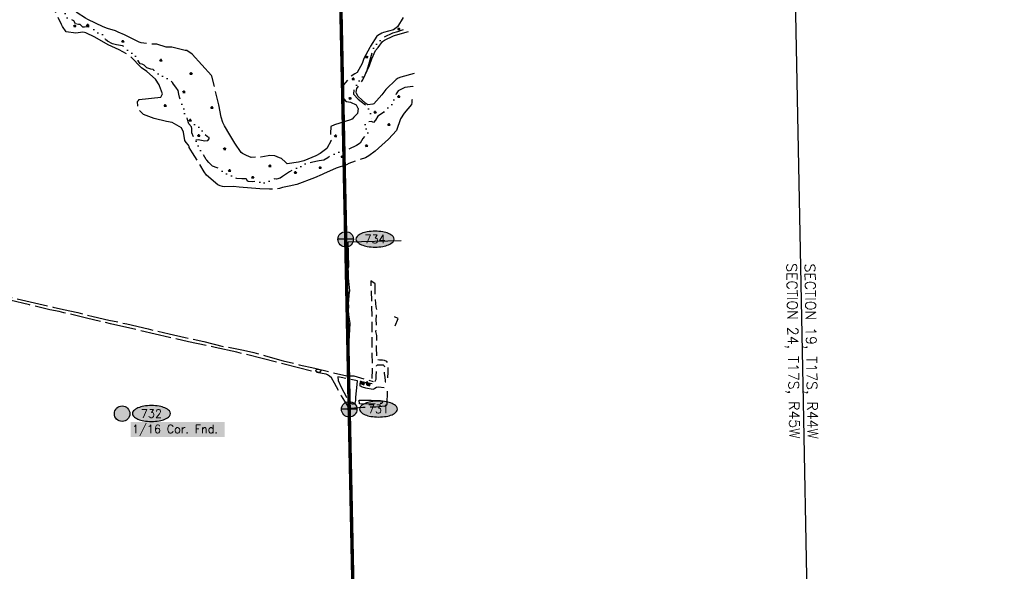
# Model space of a CAD drawing. Header units: feet. Extents: x 30669 to 99318, y 4696 to 26220.
# Tile 107 of 128: x 86062 to 91786, y 16569 to 19779. Entities that reach past the tile are written whole.
import ezdxf
from ezdxf.enums import TextEntityAlignment as Align

# ---------------------------------------------------------------- set-up
doc = ezdxf.new("R2010")
doc.units = ezdxf.units.FT
doc.header["$LTSCALE"] = 600
doc.header["$MEASUREMENT"] = 0
for name, pattern in [('2_DASH2', [1.2500000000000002, 1, -0.05, 0.05, -0.05, 0.05, -0.05]), ('AERO102', [0.39999999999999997, 0.2, -0.05, 0, -0.05, 0, -0.05, 0, -0.05]), ('AERO3', [0.15000000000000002, 0.1, -0.05]), ('AERO5', [0.35, 0.3, -0.05]), ('AERO7', [0.8500000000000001, 0.8, -0.05]), ('DASHED', [0.75, 0.5, -0.25])]:
    doc.linetypes.add(name, pattern=pattern)
doc.layers.get('0').update_dxf_attribs({"linetype": 'CONTINUOUS'})
for name, color, linetype in [('ALAImisc', 253, 'CONTINUOUS'), ('ELIF', 253, 'CONTINUOUS'), ('ELIST', 2, 'CONTINUOUS'), ('ELRGOV', 1, 'CONTINUOUS'), ('ELRP-AirportBoundary', 4, '2_DASH2'), ('ELTBERM', 253, 'CONTINUOUS'), ('ELTL', 251, 'CONTINUOUS'), ('ELTWR', 2, 'CONTINUOUS'), ('ELYSU', 251, 'CONTINUOUS'), ('EMASK', 155, 'CONTINUOUS'), ('ESPHV', 253, 'CONTINUOUS'), ('ESRGOV', 2, 'CONTINUOUS'), ('ESRP', 2, 'CONTINUOUS'), ('ESTL', 251, 'CONTINUOUS'), ('ETR', 1, 'CONTINUOUS'), ('ETRGOV', 2, 'CONTINUOUS')]:
    doc.layers.add(name, color=color, linetype=linetype)
doc.styles.add('L100', font='simplex', dxfattribs={"height": 60})
doc.styles.add('L80', font='simplex', dxfattribs={"height": 48})

# ---------------------------------------------------------------- blocks, each defined once
blk = doc.blocks.new('SWAMP')
for points in [[(-0.8859601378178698, 0), (0.8047765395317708, 0)], [(-0.4605404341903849, 0), (-0.8830481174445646, 0.8450224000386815)], [(-0.2202399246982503, 0), (-0.3895930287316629, 1.045159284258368)], [(0, 0), (0, 1.508968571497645)], [(0.1760448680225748, 0), (0.3937845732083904, 1.045159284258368)], [(0.377239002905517, 0), (0.9305228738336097, 0.8450224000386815)]]:
    blk.add_lwpolyline(points)
blk = doc.blocks.new('HV-CONTROL')
blk.add_lwpolyline([(-0.75, -0.4600000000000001), (0.75, -0.4600000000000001), (0, 1.04)], close=True)
blk.add_circle((0, 0), 0.4315)
blk.add_point((0, 0))
blk = doc.blocks.new('Ovalid')
at = {"layer": 'EMASK'}
h = blk.add_hatch(color=256, dxfattribs=at)
edge = h.paths.add_edge_path()
edge.add_arc((0.1493179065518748, 0), 0.0354820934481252, 0, 44.83083950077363)
edge.add_arc((0.0787616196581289, -0.0701408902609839), 0.1349704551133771, 44.83083950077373, 67.38013505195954)
edge.add_arc((0.0313269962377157, -0.1839839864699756), 0.2583004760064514, 67.38013505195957, 80.20784530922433)
edge.add_arc((-1e-16, -0.3654961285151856), 0.4424961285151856, 80.2078453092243, 89.99999999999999)
edge.add_arc((-1e-16, -0.365496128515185), 0.4424961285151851, 89.99999999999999, 99.79215469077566)
edge.add_arc((-0.0313269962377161, -0.1839839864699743), 0.25830047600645, 99.79215469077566, 112.6198649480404)
edge.add_arc((-0.0787616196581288, -0.0701408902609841), 0.1349704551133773, 112.6198649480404, 135.1691604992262)
edge.add_arc((-0.1493179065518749, 0), 0.0354820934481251, 135.1691604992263, 180.0000000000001)
edge.add_arc((-0.1493179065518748, 0), 0.0354820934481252, 180, 224.8308395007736)
edge.add_arc((-0.0787616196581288, 0.0701408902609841), 0.1349704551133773, 224.8308395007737, 247.3801350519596)
edge.add_arc((-0.0313269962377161, 0.1839839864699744), 0.2583004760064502, 247.3801350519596, 260.2078453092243)
edge.add_arc((1e-16, 0.3654961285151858), 0.4424961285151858, 260.2078453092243, 270)
edge.add_arc((1e-16, 0.3654961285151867), 0.4424961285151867, 270, 279.7921546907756)
edge.add_arc((0.0313269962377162, 0.1839839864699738), 0.2583004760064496, 279.7921546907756, 292.6198649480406)
edge.add_arc((0.0787616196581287, 0.0701408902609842), 0.1349704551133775, 292.6198649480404, 315.1691604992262)
edge.add_arc((0.1493179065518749, -1e-16), 0.0354820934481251, 315.1691604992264, 360.0000000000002)
blk.add_lwpolyline([(0.1848, 0, 0.1981451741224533), (0.1744815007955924, 0.0250154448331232, 0.0987085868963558), (0.130673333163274, 0.0544472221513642, 0.0560299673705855), (0.0752573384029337, 0.070553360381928, 0.0427523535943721), (0, 0.077, 0.0427523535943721), (-0.0752573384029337, 0.070553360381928, 0.0560299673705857), (-0.1306733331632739, 0.0544472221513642, 0.0987085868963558), (-0.1744815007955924, 0.0250154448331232, 0.1981451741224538), (-0.1848, 0, 0.1981451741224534), (-0.1744815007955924, -0.0250154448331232, 0.0987085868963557), (-0.130673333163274, -0.0544472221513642, 0.0560299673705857), (-0.0752573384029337, -0.070553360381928, 0.0427523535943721), (0, -0.077, 0.042752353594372), (0.0752573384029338, -0.070553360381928, 0.0560299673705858), (0.1306733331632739, -0.0544472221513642, 0.0987085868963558), (0.1744815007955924, -0.0250154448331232, 0.1981451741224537)], format="xyb", close=True)
at = {"style": 'L80'}
blk.add_attdef('ID', text='', height=0.08, dxfattribs=at).set_placement((0, 0), align=Align.MIDDLE)
blk = doc.blocks.new('FND-PRIMARY')
at = {"layer": 'EMASK', "linetype": 'ByBlock'}
h = blk.add_hatch(color=256, dxfattribs=at)
edge = h.paths.add_edge_path()
edge.add_arc((0, 0), 0.075, 0, 360)
at = {"layer": 'ESRP'}
for p, q in [((0.0749999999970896, 0), (-0.0749999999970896, 0)), ((0, 0.0750000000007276), (0, -0.0750000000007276))]:
    blk.add_line(p, q, dxfattribs=at)
at = {"layer": 'ESRP', "color": 0, "linetype": 'ByBlock'}
blk.add_circle((0, 0), 0.075, dxfattribs=at)
blk = doc.blocks.new('FND-GOVT PRI MON')
at = {"layer": 'EMASK', "linetype": 'ByBlock'}
h = blk.add_hatch(color=256, dxfattribs=at)
edge = h.paths.add_edge_path()
edge.add_ellipse((0, 0), major_axis=(0.0530330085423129, 0.0530330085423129), ratio=0.9999999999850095, start_angle=314.9999999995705, end_angle=674.9999999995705)
at = {"layer": 'ESRGOV', "linetype": 'ByBlock'}
h = blk.add_hatch(color=256, dxfattribs=at)
edge = h.paths.add_edge_path()
edge.add_ellipse((0, 0), major_axis=(-0.0530330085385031, 0.0530330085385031), ratio=1, start_angle=20.025034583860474, end_angle=69.97496541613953, ccw=False)
edge.add_ellipse((0, 0.1050000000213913), major_axis=(0.0707106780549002, 0.0707106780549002), ratio=1, start_angle=182.1665719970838, end_angle=267.8334280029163)
edge.add_ellipse((0, 0), major_axis=(-0.0530330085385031, 0.0530330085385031), ratio=1, start_angle=200.0250345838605, end_angle=249.97496541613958, ccw=False)
edge.add_ellipse((0, -0.1050000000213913), major_axis=(0.0707106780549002, 0.0707106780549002), ratio=1, start_angle=2.166571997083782, end_angle=87.83342800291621)
h = blk.add_hatch(color=256, dxfattribs=at)
edge = h.paths.add_edge_path()
edge.add_ellipse((0, 0), major_axis=(0.05303300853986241, 0.05303300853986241), ratio=0.9999999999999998, start_angle=380.02503467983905, end_angle=429.974965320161, ccw=False)
edge.add_ellipse((0.1049999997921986, 0), major_axis=(-0.07071067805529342, 0.07071067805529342), ratio=0.9999999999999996, start_angle=2.166571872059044, end_angle=87.83342812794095)
edge.add_ellipse((0, 0), major_axis=(0.05303300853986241, 0.05303300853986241), ratio=0.9999999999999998, start_angle=200.025034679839, end_angle=249.974965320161, ccw=False)
edge.add_ellipse((-0.1049999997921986, 0), major_axis=(-0.07071067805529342, 0.07071067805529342), ratio=0.9999999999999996, start_angle=182.166571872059, end_angle=267.8334281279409)
blk.add_circle((0, 0), 0.0749999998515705, dxfattribs=at)

msp = doc.modelspace()

# ---------------------------------------------------------------- hatches: boundary and pattern name
at = {"layer": 'ELIST'}
h = msp.add_hatch(color=256, dxfattribs=at)
h.paths.add_polyline_path([(88079.88672468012, 17652.48855000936), (88096.51519109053, 17648.20710775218), (88099.01472401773, 17660.12346821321), (88082.73181902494, 17663.54228739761)])
h.paths.add_polyline_path([(88065.81080565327, 17665.08433405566), (88046.72032916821, 17673.14887671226), (88041.97551968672, 17661.91897223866), (88062.18796946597, 17653.3815688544)])

# ---------------------------------------------------------------- linework, layer by layer
at = {"layer": 'ALAImisc', "linetype": 'Continuous', "elevation": -54.68164916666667, "flags": 128}
msp.add_lwpolyline([(87813.71678931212, 17737.71841058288), (87810.91185402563, 17732.31622946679), (87805.83264453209, 17727.24879837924), (87800.81501027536, 17724.82093739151), (87793.04559752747, 17726.87585092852), (87789.16944589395, 17729.18654747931), (87783.9662886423, 17733.51155360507), (87782.98742436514, 17738.11215032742), (87785.2939382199, 17741.54521482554), (87788.79533582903, 17743.65698132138), (87792.36401629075, 17745.19912458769), (87803.66514952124, 17743.75366186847), (87811.3295551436, 17741.2109666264), (87813.71678931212, 17737.71841058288)], close=True, dxfattribs=at)
at = {"layer": 'ELIF', "linetype": 'Continuous', "elevation": -54.68164916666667, "flags": 128}
msp.add_lwpolyline([(87975.04330256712, 17870.47909863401), (87980.90542973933, 17976.4127198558), (87983.40869334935, 18009.76720535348), (87974.69090397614, 18061.08456730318), (87973.49793786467, 18086.20991637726), (87975.20238203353, 18109.39203108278), (87973.60135344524, 18130.99793711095), (87974.21368438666, 18142.118179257), (87977.6941829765, 18177.94367102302), (87980.17162061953, 18201.19717342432), (87978.41548097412, 18220.08286537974), (87976.44522697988, 18240.30965127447), (87974.89039092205, 18252.96127188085), (87972.62626625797, 18279.78122591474), (87973.50049607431, 18295.4844489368), (87972.65941448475, 18313.9062297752), (87972.65458460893, 18313.96468323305), (87971.60425887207, 18326.67622552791), (87973.06198845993, 18336.55671617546), (87974.36651535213, 18342.97213041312), (87971.35778933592, 18486.02096685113), (88279.31864073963, 18493.06341089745)], dxfattribs=at)
at = {"layer": 'ELIST', "linetype": 'Continuous', "elevation": -54.68164916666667, "flags": 128}
for points in [[(88065.81080565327, 17665.08433405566), (88046.72032916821, 17673.14887671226), (88041.97551968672, 17661.91897223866), (88062.18796946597, 17653.3815688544), (88065.81080565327, 17665.08433405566)], [(88079.88672468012, 17652.48855000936), (88096.51519109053, 17648.20710775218), (88099.01472401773, 17660.12346821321), (88082.73181902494, 17663.54228739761), (88079.88672468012, 17652.48855000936)]]:
    msp.add_lwpolyline(points, close=True, dxfattribs=at)
at = {"layer": 'ELRGOV', "linetype": 'Continuous'}
for p, q in [((90619.0952083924, 17554.69968327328), (90565.64250227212, 20189.86764796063)), ((90669.32230827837, 14916.49776135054), (90619.0952083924, 17554.69968327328))]:
    msp.add_line(p, q, dxfattribs=at)
at = {"layer": 'ELRP-AirportBoundary', "flags": 128}
msp.add_lwpolyline([(91849.47364807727, 9324.515273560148, 20, 20, 0), (91797.37471854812, 12309.26791453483, 20, 20, 0), (89408.5914, 12257.41713, 20, 20, 0), (88412.24095412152, 12245.80548678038, 20, 20, 0), (88090.62590999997, 12231.58462, 20, 20, 0), (88083.39044, 12561.41736, 20, 20, 0), (88076.15624, 12891.34578, 20, 20, 0), (86754.41553, 12865.12224, 20, 20, 0), (86735.22201884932, 13533.92437262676, 20, 20, 0), (86711.89149, 14843.96522, 20, 20, 0), (86691.50703, 15834.82791, 20, 20, 0), (86684.48015, 16165.10958, 20, 20, 0), (88004.74633, 16190.46948, 20, 20, 0), (87977.22387, 17511.61899, 20, 20, 0), (87957.03438, 18500.62907, 20, 20, 0), (87922.59537, 20143.3893, 20, 20, 0), (85282.77690959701, 20100.80940077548, 20, 20, 0), (85336.80372, 17460.56786, 20, 20, 0), (85362.42431382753, 16139.30002532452, 20, 20, 0), (82722.73868, 16087.20805, 20, 20, 0), (82696.37231352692, 17410.4854671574, 20, 20, 0), (81374.72326000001, 17386.09658, 20, 20, 0), (81348.46332000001, 18703.25113, 20, 20, 0), (80026.37145, 18680.71674, 20, 20, 0), (80000, 20000, 20, 20, 0), (78680.20736, 19973.56384, 20, 20, 0), (78706.74188767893, 18654.1947907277, 20, 20, 0), (78720.26853, 17994.40899, 20, 20, 0), (78733.39912999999, 17334.73914, 20, 20, 0), (78753.09862285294, 16345.32013449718, 20, 20, 0), (78760.12257, 16015.06566, 20, 20, 0), (78764.34413, 15807.06131, 20, 20, 0), (80083.60183, 15833.16918, 20, 20, 0), (80589.9038, 15843.039, 20, 20, 0), (81458.272, 15859.7245, 20, 20, 0), (81623.87609, 15863.67863, 20, 20, 0), (81568.3132, 15618.03477, 20, 20, 0), (81557.77024441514, 15538.70351779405, 20, 20, 0), (81568.1958061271, 15458.32885781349, 20, 20, 0), (81597.09640048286, 15382.60875513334, 20, 20, 0), (81662.38422223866, 15310.6669534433, 20, 20, 0), (81737.87556815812, 15249.51494779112, 20, 20, 0), (81822.93173999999, 15198.64022, 20, 20, 0), (81822.93173999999, 15198.64022, 20, 20, 0), (82247.09524999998, 14992.92879, 20, 20, 0), (82473.10533021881, 14885.53999908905, 20, 20, 0), (82297.13442225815, 14523.69304687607, 20, 20, 0), (82701.93206, 14327.16921, 20, 20, 0), (82505.74318, 13921.84314, 20, 20, 0), (82099.68136, 14118.85568, 20, 20, 0), (81949.26001, 13810.59084, 0, 0, 0)], format="xyseb", dxfattribs=at)
at = {"layer": 'ELTBERM', "linetype": 'AERO3', "elevation": -54.68164916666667, "flags": 128}
msp.add_lwpolyline([(88128.87218931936, 18241.71268486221), (88102.08528408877, 18258.78383449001), (88103.37659039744, 18226.46602282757), (88107.44339751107, 18124.68513204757), (88109.38760446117, 18011.77837166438), (88108.35596443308, 17933.4773290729), (88109.35531946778, 17833.5659329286), (88110.36381152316, 17742.46883441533), (88108.48888911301, 17689.20175389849), (88111.59631320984, 17678.96712250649), (88119.29957768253, 17672.3856831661), (88128.86846212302, 17675.14823810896), (88134.48800368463, 17687.58698332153), (88134.71930149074, 17705.87946008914), (88135.08651394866, 17731.74510428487), (88134.97655962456, 17751.01186215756), (88135.74629558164, 17763.43803750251), (88141.12708057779, 17770.30981847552), (88162.07487202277, 17770.37494689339), (88174.24008380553, 17770.99130028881), (88181.4288676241, 17764.86216834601), (88182.55094442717, 17742.43606422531), (88180.81688129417, 17721.20912662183), (88184.1732638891, 17696.03884359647), (88185.71320074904, 17678.43513639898), (88186.67479876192, 17671.76356368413), (88196.43360972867, 17671.29439157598), (88200.82892245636, 17681.95610500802), (88202.69484477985, 17698.92631503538), (88203.77295746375, 17722.89975569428), (88203.18182834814, 17744.87060328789), (88202.69414175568, 17766.91901331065), (88200.76714065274, 17782.40162095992), (88196.01479714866, 17788.94089540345), (88181.98049438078, 17796.06069332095), (88170.63276511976, 17796.88829324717), (88153.89980485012, 17797.89268782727), (88137.50988322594, 17799.62265517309), (88135.65077509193, 17870.75761825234), (88137.89432424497, 17940.06555581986), (88131.72909798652, 17963.60402414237), (88134.23547936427, 17976.80687144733), (88136.26187703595, 18003.71014426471), (88134.27114692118, 18035.03127366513), (88135.85076689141, 18053.83006431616), (88136.64199623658, 18074.9460896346), (88137.06624065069, 18092.1333133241), (88134.82088236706, 18108.59394569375), (88131.3641489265, 18126.86776843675), (88130.04296242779, 18150.37931222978), (88128.17243645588, 18172.3308993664), (88128.74299737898, 18204.37971541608), (88128.77315062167, 18209.46685742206), (88128.87782554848, 18227.1265241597), (88128.87218931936, 18241.71268486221), (88128.87218931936, 18241.71268486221)], dxfattribs=at)
at = {"layer": 'ELTL', "linetype": 'AERO7', "elevation": -54.68164916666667, "flags": 128}
for points in [[(88342.90862911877, 19313.14018776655), (88341.08794180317, 19308.66440791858), (88340.42124530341, 19296.01060722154), (88338.84727192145, 19285.38615094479), (88297.31628789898, 19233.70101908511), (88275.49039448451, 19201.54148916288), (88253.01755413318, 19132.82609975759), (88205.19322007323, 19082.57593710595), (88128.1045030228, 19012.81396150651), (88091.87144004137, 18986.57551845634), (88071.13877998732, 18975.36418994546), (87975.22531133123, 18941.30892661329), (87961.50080927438, 18934.05543771), (87901.62972830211, 18913.57473577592), (87828.29468120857, 18881.94417788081), (87820.12129570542, 18878.41886831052), (87774.93326345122, 18858.34610139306), (87672.02819440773, 18819.837825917), (87628.1622248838, 18810.35161567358), (87590.16793120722, 18801.78788774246), (87571.81325530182, 18795.99637474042), (87549.58532923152, 18791.72149347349), (87522.60858135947, 18792.67335710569), (87514.50421413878, 18792.13896815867), (87458.32374520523, 18793.65975133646), (87337.03818315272, 18804.45257156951), (87304.38972658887, 18808.71912606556), (87250.12464749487, 18806.87565251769), (87240.18171983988, 18807.52487248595), (87227.58940380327, 18811.32336249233), (87213.61779812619, 18817.12526226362), (87147.19181698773, 18873.95569261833), (87134.87783020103, 18893.22879883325), (87066.6781196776, 19004.28305648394), (87047.74978364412, 19035.69219244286), (87045.84637039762, 19039.92628882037), (87043.4575625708, 19048.04901181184), (87028.45109193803, 19063.66468397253), (87022.43466548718, 19076.09170987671), (87014.67213463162, 19123.81541962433), (87001.62593948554, 19148.47509845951), (86948.36150748, 19179.80811389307), (86915.82815064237, 19185.6882088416), (86843.83039585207, 19203.65164451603), (86781.1069647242, 19227.59084272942), (86749.38485292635, 19258.47266485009), (86746.47108906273, 19301.87077843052), (86751.57501021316, 19308.47773253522), (86756.87074080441, 19313.38545882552), (86882.94836289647, 19326.92653253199), (86891.89057511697, 19346.59257924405), (86874.85021420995, 19394.20449897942), (86871.49623274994, 19399.90896317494), (86851.60462238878, 19433.19536422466), (86799.80679539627, 19477.87103360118), (86768.9785920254, 19498.44401301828), (86699.80283651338, 19569.90037969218), (86639.4911879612, 19603.11255844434), (86576.34814563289, 19631.74567893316), (86498.22233375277, 19676.60859076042), (86445.87617699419, 19702.11578645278), (86438.78807570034, 19704.06959908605), (86429.29484317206, 19705.52530062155), (86388.3334241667, 19700.57040272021), (86330.95645015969, 19707.23211899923), (86309.65196199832, 19739.30866183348), (86304.04821721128, 19750.47407623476), (86263.41888897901, 19836.0428205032), (86241.39585075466, 19870.22799157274), (86216.30359103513, 19910.96672036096), (86211.0900013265, 19921.97782648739)], [(88290.49633488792, 19790.94505329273), (88257.61536819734, 19736.45923362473), (88234.02097510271, 19719.40813787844), (88176.41767098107, 19703.95452833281), (88166.75145362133, 19699.9988237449), (88143.1126588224, 19686.44819396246), (88138.10158015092, 19681.9071782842), (88100.22550374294, 19625.21605297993), (88096.89973989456, 19617.32910723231), (88084.66964747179, 19596.02813990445), (88061.87396295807, 19553.38760863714), (88056.13955263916, 19535.58457134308), (88053.41371267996, 19523.1746993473), (88023.57126989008, 19471.01012270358), (88010.44903010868, 19463.99521352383), (87984.40313166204, 19447.11777848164), (87979.44014849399, 19441.81970670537), (87975.06226355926, 19434.84675279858), (87943.58967117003, 19398.90255033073), (87939.15836720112, 19387.74788521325), (87935.31603123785, 19365.29705347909), (87937.33134490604, 19328.36833409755), (87954.80741722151, 19305.50444911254), (87962.42813992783, 19302.19956380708), (87985.40531504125, 19297.96750841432), (88017.4191055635, 19282.38665236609), (88026.82587298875, 19264.59788210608), (88028.7835610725, 19260.8957746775), (88024.88944960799, 19233.53149005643), (88019.32171266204, 19227.63054159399), (88004.69240257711, 19210.41584021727), (87993.64328394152, 19199.21291957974), (87992.69035495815, 19198.80427908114), (87983.88651008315, 19195.02896358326), (87890.9917891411, 19166.67553211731), (87871.24317175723, 19156.94761531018), (87868.53567569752, 19116.15312501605), (87871.41395835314, 19074.83804877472), (87847.31594235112, 19028.11201369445), (87809.38005997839, 18999.09586547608), (87782.81902247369, 18986.60524492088), (87712.53954933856, 18956.83126273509), (87682.65568957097, 18948.98909179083), (87616.86443936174, 18939.41802339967), (87607.40837276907, 18949.59998776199), (87582.88858921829, 18970.26748187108), (87571.92931929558, 18975.26058498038), (87544.36865370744, 18986.44551065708), (87512.92859297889, 18989.04648221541), (87505.5119058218, 18986.95741571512), (87462.72513977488, 18979.11733148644), (87407.02534034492, 18977.47132302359), (87380.16372390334, 18987.35119474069), (87356.86600828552, 19000.14806240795), (87349.13504011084, 19006.47626695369), (87311.9438439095, 19060.06069948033), (87283.87850970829, 19108.93004737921), (87252.25805845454, 19160.62520436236), (87242.5943604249, 19180.76889813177), (87231.91511720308, 19210.9072368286), (87219.44106225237, 19283.63277273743), (87219.44106225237, 19283.63277273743), (87178.67738464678, 19450.8064677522), (87177.38654452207, 19453.79283175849), (87064.97011432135, 19577.29063756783), (87064.97011432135, 19577.29063756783), (87033.5252573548, 19598.8257763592), (87029.03240867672, 19598.57122758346), (87023.70208712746, 19599.34873705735), (86945.12585062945, 19618.45003108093), (86912.72807912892, 19619.07589718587), (86859.76703846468, 19635.21512103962), (86846.01120447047, 19636.01708607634), (86844.27089328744, 19635.90976644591), (86837.49087542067, 19636.74424242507), (86824.55844765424, 19636.74573327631), (86767.62968784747, 19644.77503799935), (86755.63838887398, 19647.73575008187), (86670.84796875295, 19690.15396575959), (86634.72627311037, 19706.84637405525), (86619.28199875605, 19714.07553604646), (86572.98830260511, 19726.34590226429), (86546.48805146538, 19737.18142176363), (86457.79569709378, 19779.77355607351), (86443.29193927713, 19787.22843613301), (86395.25145615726, 19818.89659732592), (86395.25145615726, 19818.89659732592), (86395.54740513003, 19819.19134292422), (86379.22895207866, 19835.75185837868), (86317.65380825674, 19898.39657419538), (86316.01191259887, 19900.72939665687), (86303.82793941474, 19923.74396092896)], [(88354.71426772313, 19465.3894694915), (88276.83716808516, 19444.69184214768), (88262.26844746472, 19437.96932422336), (88250.60865026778, 19430.19637273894), (88190.14692172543, 19371.67114596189), (88167.0813048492, 19342.0789795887), (88121.22912819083, 19289.06622079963), (88115.2587116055, 19286.0448659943), (88085.22769879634, 19283.21714079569), (88074.6122063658, 19291.33789073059), (88051.38793136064, 19311.9393730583), (88029.97876294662, 19330.93073466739), (88020.04571374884, 19348.48645009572), (88017.7254106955, 19355.81643241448), (88021.75975364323, 19378.34661417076), (88034.03117787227, 19396.78694637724), (88056.0604182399, 19427.651106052), (88094.29798892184, 19510.97891300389), (88108.47557928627, 19551.22391933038), (88130.69456589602, 19598.37471963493), (88144.67523268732, 19617.4861626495), (88171.60205261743, 19651.84881112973), (88183.08857255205, 19660.07767538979), (88234.94791635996, 19685.02686641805), (88246.89572084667, 19688.76570035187), (88246.96435119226, 19688.78717688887), (88321.19562935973, 19710.21404869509)]]:
    msp.add_lwpolyline(points, dxfattribs=at)
at = {"layer": 'ELTWR', "linetype": 'AERO102', "elevation": -54.68164916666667, "flags": 128}
for points in [[(88348.94131710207, 19390.93965657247), (88346.82933818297, 19389.03925809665), (88301.17935385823, 19383.07418683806), (88285.68756519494, 19375.42406169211), (88262.67954142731, 19364.76404032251), (88250.01062134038, 19346.34521853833), (88240.62519172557, 19323.11307818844), (88236.91691553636, 19310.11567684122), (88228.54733131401, 19288.09194397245), (88204.21531790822, 19268.40404028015), (88190.36800223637, 19256.17987912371), (88176.84281970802, 19239.21388716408), (88144.22037909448, 19217.96729208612), (88129.75645338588, 19194.34715628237), (88117.79413265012, 19179.93946547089), (88106.50660466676, 19186.238543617), (88076.80893514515, 19182.99095144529), (88066.44189980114, 19159.29271406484), (88079.89419083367, 19135.64865288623), (88090.25102853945, 19122.78419397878), (88072.26656596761, 19106.94235109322), (88056.32145415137, 19086.47209391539), (88041.11242672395, 19060.58580883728), (88019.37610447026, 19045.77410410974), (87972.08646776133, 19024.95995838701), (87920.4886467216, 19009.4897409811), (87886.74410297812, 18994.60097276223), (87875.22961236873, 18989.52054900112), (87853.680602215, 18975.34595480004), (87829.50145356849, 18960.60307790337), (87801.69491662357, 18957.46913105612), (87783.75763365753, 18952.6212706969), (87758.06102105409, 18946.7275084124), (87730.34563970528, 18938.42703649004), (87721.68327044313, 18939.20054840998), (87699.78132076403, 18924.62833175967), (87686.36888082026, 18925.65052549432), (87675.9490268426, 18920.17668172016), (87669.05121071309, 18913.02816823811), (87630.51847693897, 18893.58523919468), (87589.94759750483, 18866.51762191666), (87574.9358766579, 18855.40535784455), (87555.38443300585, 18851.19106194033), (87542.20331329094, 18853.27128666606), (87528.26086592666, 18842.50875506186), (87506.30968983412, 18837.69144897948), (87486.99361992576, 18829.61957653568), (87469.56056822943, 18823.68915360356), (87457.87779435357, 18831.68663488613), (87450.96650625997, 18838.21186651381), (87415.6008552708, 18835.49304560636), (87390.57776755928, 18836.87484077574), (87384.36645659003, 18840.26067779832), (87381.31896635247, 18850.28978430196), (87375.85780264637, 18852.7653789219), (87353.1429777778, 18851.64075605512), (87323.93743203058, 18853.92586409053), (87305.44306637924, 18862.85891061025), (87294.85031901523, 18870.01535817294), (87289.53069023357, 18871.98189530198), (87273.47741535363, 18874.59153697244), (87256.72373850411, 18886.21445247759), (87239.91208489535, 18896.32014405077), (87229.20603014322, 18903.88777380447), (87216.74759596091, 18912.75888601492), (87209.08914208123, 18916.46991594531), (87181.97837714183, 18926.98793313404), (87160.30499525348, 18946.61357624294), (87149.92547286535, 18960.11418858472), (87146.55716736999, 18965.22769338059), (87110.35446610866, 19022.83879119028), (87091.38141847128, 19062.64110569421), (87085.90592793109, 19079.15795634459), (87072.47718076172, 19094.64467983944), (87063.19878159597, 19120.08593104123), (87061.43814309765, 19133.82941923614), (87062.656901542, 19144.65672192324), (87060.71809443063, 19155.84688722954), (87045.10980642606, 19172.01483052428), (87038.04399603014, 19197.57621535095), (87036.10707398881, 19206.72204322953), (87027.34193268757, 19213.40018360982), (87017.17299755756, 19235.81432321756), (87020.49292612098, 19249.03030972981), (87014.11468256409, 19261.17438655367), (87004.6358157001, 19284.02904976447), (87002.61037578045, 19295.77204023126), (86990.87458141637, 19327.36901061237), (86987.1782100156, 19344.50915994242), (86983.09254921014, 19366.62933420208), (86969.48587647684, 19385.72868115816), (86955.52404444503, 19402.58943848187), (86949.4684255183, 19413.38148554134), (86931.99585269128, 19431.84494755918), (86919.89569385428, 19435.64680830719), (86899.89650722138, 19447.11233410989), (86888.88703696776, 19450.04035948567), (86875.43414489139, 19462.33369461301), (86858.9751946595, 19465.2075127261), (86848.16252741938, 19469.60306009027), (86843.12788094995, 19482.97528577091), (86838.30342254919, 19488.53521717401), (86824.7163266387, 19490.73194469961), (86800.38180448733, 19499.29443735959), (86786.05683810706, 19514.47429934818), (86773.11471067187, 19520.48402378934), (86762.56149113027, 19522.10537604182), (86750.26051803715, 19539.10794584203), (86750.11564084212, 19552.78888316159), (86740.66126544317, 19563.04963769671), (86725.23308417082, 19571.59500664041), (86716.38922257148, 19582.17326348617), (86693.40398226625, 19596.72219701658), (86670.22207654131, 19621.17729576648), (86659.27607133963, 19626.81384091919), (86647.85762810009, 19629.03137021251), (86625.29949635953, 19632.01178701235), (86601.89985257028, 19638.64065590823), (86571.92857586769, 19654.15116718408), (86560.15063428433, 19663.44948371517), (86549.26094678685, 19687.10589069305), (86537.57342454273, 19694.52573185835), (86518.71517987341, 19699.05094021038), (86502.39360236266, 19716.90430421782), (86497.08092425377, 19720.31484232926), (86477.04539205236, 19730.00434218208), (86462.82938624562, 19737.02202754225), (86439.17720531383, 19734.53963235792), (86428.11157608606, 19735.69779487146), (86413.79575211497, 19750.74986283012), (86403.43355335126, 19751.03621802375), (86386.0295601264, 19754.39631254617), (86376.2584365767, 19772.22109792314), (86354.60964622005, 19782.98718315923), (86337.66417696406, 19788.01697236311), (86328.55793341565, 19796.63743983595), (86324.88548500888, 19815.68134293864), (86310.13277882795, 19831.24307007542), (86298.15446745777, 19845.26598608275), (86300.16839186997, 19856.52937067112), (86294.18102776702, 19861.82628026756), (86274.97508450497, 19868.13288899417), (86266.9343919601, 19882.00229563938), (86263.82887299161, 19896.85731969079), (86254.88171292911, 19908.00119132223), (86251.66113319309, 19922.75047762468)], [(88291.69041498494, 19720.20461481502), (88257.16431267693, 19708.55762657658), (88229.4343472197, 19699.20323786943), (88175.78766768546, 19675.50103821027), (88142.75957565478, 19644.76271589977), (88121.22014763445, 19619.87093098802), (88111.2684433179, 19592.99145716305), (88089.58228816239, 19515.54018160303), (88076.87275418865, 19477.18541804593), (88066.48192287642, 19460.51895822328), (88060.67629954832, 19453.23497758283), (88034.32294760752, 19420.86264947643), (88004.87092600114, 19373.25411430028), (88001.68901453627, 19344.42096607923), (88030.27261463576, 19315.88441810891), (88046.56283028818, 19302.63935938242), (88071.02494455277, 19282.74998855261), (88094.65082463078, 19254.1822850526), (88101.39770096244, 19238.08159485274), (88103.42964470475, 19210.24625197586), (88106.50660466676, 19186.238543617)], [(87085.90592793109, 19079.15795634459), (87099.04119520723, 19080.97522999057), (87117.71514203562, 19077.61451631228), (87137.06159584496, 19072.80054537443), (87155.44175675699, 19075.21590765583), (87162.7925110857, 19084.79859294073), (87163.8211719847, 19093.01326493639), (87152.91954304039, 19097.426705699), (87133.38255088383, 19112.0058609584), (87125.02143709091, 19126.305239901), (87116.7604289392, 19144.91196944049), (87101.41046634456, 19152.99622543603), (87086.96112756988, 19163.12006466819), (87075.78271155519, 19169.70355427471), (87072.75297453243, 19162.7578115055), (87073.24705712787, 19153.72396579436), (87069.4224517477, 19151.85506976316), (87061.68749798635, 19150.25180457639)]]:
    msp.add_lwpolyline(points, dxfattribs=at)
at = {"layer": 'ELYSU', "linetype": 'DASHED'}
for p, q in [((88262.82619656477, 18039.91049146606, -54.68164916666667), (88239.92133666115, 18048.64683172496, -54.68164916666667)), ((88243.75576363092, 17996.56337010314, -54.68164916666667), (88262.82619656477, 18039.91049146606, -54.68164916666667))]:
    msp.add_line(p, q, dxfattribs=at)
at = {"layer": 'ELYSU', "linetype": 'AERO5', "elevation": -54.68164916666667, "flags": 128}
for points in [[(85879.80834526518, 18237.23114141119), (85877.07647635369, 18211.95109858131), (85881.46036090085, 18200.5805798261), (85889.1632455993, 18194.99342779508), (85908.8942197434, 18189.012440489), (85947.3217475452, 18178.38812869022), (86037.91478558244, 18156.73424142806), (86146.92272214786, 18130.89731794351), (86257.01747018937, 18106.00443269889), (86315.77941233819, 18092.50576946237), (86399.78014077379, 18074.09220604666), (86431.2430994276, 18066.07478715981), (86487.80632054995, 18051.66129724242), (86579.14085600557, 18030.8263443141), (86684.2760768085, 18008.59309834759), (86807.5851630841, 17978.99873911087), (86931.21993590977, 17950.66448715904), (87023.02229560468, 17929.08751297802), (87131.8693403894, 17905.20639847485), (87246.18816057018, 17877.51105089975), (87362.83347536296, 17855.18525704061), (87423.18970440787, 17841.38734137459), (87490.06671819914, 17823.01536856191), (87593.29490937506, 17793.65230605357), (87687.24032502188, 17771.08819601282), (87777.06707397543, 17750.006230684), (87864.06423205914, 17728.80808561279), (87963.27427689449, 17706.18944373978), (88004.88165704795, 17705.64117564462), (88117.02307680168, 17672.34301557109)], [(88046.50254670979, 17672.63343426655), (88041.5066052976, 17673.93292936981), (88038.1681175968, 17656.75907736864), (88039.1407907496, 17648.72590504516), (88046.04839927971, 17645.7971248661), (88053.3437421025, 17641.70467469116), (88071.7040520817, 17636.48686365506), (88116.12173784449, 17628.55615496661), (88120.47134391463, 17630.9147468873), (88126.97134695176, 17635.17407249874), (88135.18147071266, 17641.03647308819), (88148.10792128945, 17642.14400912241), (88185.61983959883, 17638.18891677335), (88190.71363062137, 17636.03077572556), (88195.15071595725, 17631.4540390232), (88198.69468130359, 17607.23261463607), (88196.52100808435, 17548.93224370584), (88196.37138855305, 17542.0380704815), (88194.61622691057, 17536.00077777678), (88191.19334407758, 17531.46228487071), (88183.59908891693, 17528.90366109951), (88131.47402714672, 17524.76038973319), (88056.22945718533, 17521.49588779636), (88008.63193179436, 17518.21187199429), (87994.41499283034, 17515.68365046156), (87984.9610793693, 17518.44290173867), (87975.95341718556, 17523.96762150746), (87971.35175791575, 17528.40649487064), (87932.11225336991, 17589.66439434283), (87891.71230853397, 17664.35630931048), (87873.95889188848, 17695.27068269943), (87863.382544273, 17704.21587963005), (87851.66129347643, 17711.6809810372), (87842.58293693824, 17715.99339982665), (87783.24675086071, 17726.72729265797), (87683.17467083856, 17752.22281951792), (87591.84420205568, 17776.27044456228), (87471.27789851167, 17807.84312428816), (87323.71290126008, 17843.40589514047), (87197.0828683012, 17871.3777923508), (87042.24004033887, 17904.63772029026), (86933.41472206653, 17929.88109647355), (86751.2524274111, 17971.96813734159), (86589.32236941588, 18009.57739164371), (86450.74137402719, 18041.27540495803), (86419.65270886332, 18048.80185825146), (86317.98267775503, 18073.41580473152), (86291.60715290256, 18081.32346081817), (86237.63129920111, 18091.00061401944), (86117.78780152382, 18119.44092292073), (86003.39411593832, 18146.13061992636), (85935.04536727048, 18164.42038308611), (85909.3166457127, 18167.59604304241), (85884.18659808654, 18163.05913199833), (85869.2598156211, 18156.68050758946), (85856.58200674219, 18146.99358206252), (85841.76963238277, 18131.3699954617), (85821.97131067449, 18095.49078943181), (85781.82821480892, 18035.36083378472), (85733.15610036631, 17973.62471148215), (85684.56390054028, 17913.61955350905), (85649.67909523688, 17875.04690740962), (85604.37786384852, 17835.54536639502), (85548.13877504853, 17794.12323688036), (85504.3405255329, 17764.76354271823)], [(88110.82823091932, 17658.98040092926), (88077.14376489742, 17664.66334220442), (88050.24461602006, 17671.66008403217)], [(88037.48571357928, 17542.29637351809), (88034.97060839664, 17563.66725063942), (88105.87268082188, 17563.73323973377), (88156.7808463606, 17562.97235632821), (88166.17865433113, 17559.5786428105), (88170.59741408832, 17552.98341275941), (88169.79313223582, 17548.60934498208), (88167.833894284, 17545.69192267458), (88164.77573369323, 17544.54401947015), (88090.52896002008, 17541.10604855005), (88037.48571357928, 17542.29637351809)]]:
    msp.add_lwpolyline(points, dxfattribs=at)
msp.add_lwpolyline([(88001.1705582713, 17542.56096166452), (88011.17384183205, 17550.46455300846), (88013.45865138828, 17555.62324924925), (88014.87316258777, 17562.93017034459), (88015.45218810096, 17581.06559060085), (88018.96882781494, 17618.35208003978), (88023.77741355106, 17655.19867300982), (88025.37863236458, 17677.47957277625), (87979.74170551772, 17686.47513071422), (87930.746298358, 17696.03294908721), (87910.65141392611, 17699.55859102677), (87913.91508904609, 17678.00593301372), (87930.39986199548, 17640.68671416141), (87962.36271850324, 17582.10731502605), (87981.19182964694, 17553.01291640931), (87988.39795973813, 17546.0243811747), (87995.18897489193, 17543.18184820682)], close=True, dxfattribs=at)
at = {"layer": 'EMASK'}
msp.add_solid([(86707.66472452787, 17349.8909362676), (87253.81260329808, 17349.8909362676), (86707.66472452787, 17436.61024360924), (87253.81260329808, 17436.61024360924)], dxfattribs=at)

# ---------------------------------------------------------------- block references
at = {"layer": 'ESPHV', "linetype": 'Continuous', "xscale": 9.99998, "yscale": 9.99998, "zscale": 9.99998, "rotation": 1.156306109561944}
msp.add_blockref('HV-CONTROL', (88082.39245778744, 17662.79709984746, 15.94484999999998), dxfattribs=at)
at = {"layer": 'ESRGOV', "xscale": 600, "yscale": 600, "zscale": 600}
msp.add_blockref('FND-GOVT PRI MON', (86657.01697, 17485.60847), dxfattribs=at)
at = {"layer": 'ESRGOV', "xscale": 600, "yscale": 600, "zscale": 600, "rotation": 2.3082248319e-05}
msp.add_blockref('Ovalid', (86827.48666922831, 17486.6788617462), dxfattribs=at).add_auto_attribs({'ID': '732'})
at = {"layer": 'ESRP', "xscale": 600, "yscale": 600, "zscale": 600, "rotation": 2.3082248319e-05}
for p, values in [((88127.50406922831, 18501.6994617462), {'ID': '734'}), ((88147.69356922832, 17512.6893617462), {'ID': '731'})]:
    msp.add_blockref('Ovalid', p, dxfattribs=at).add_auto_attribs(values)
at = {"layer": 'ESRP', "xscale": 600, "yscale": 600, "zscale": 600}
for p in [(87957.03438, 18500.62907), (87977.22387, 17511.61899)]:
    msp.add_blockref('FND-PRIMARY', p, dxfattribs=at)
at = {"layer": 'ESTL', "linetype": 'Continuous', "xscale": 7.499984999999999, "yscale": 7.499984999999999, "zscale": 7.499984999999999, "rotation": 1.156253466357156}
for p in [(86382.52357585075, 19738.08401028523, -54.68164916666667), (86457.62719156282, 19742.86702862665, -54.68164916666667), (88267.35329097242, 19720.76798831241, -54.68164916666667), (86662.23563052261, 19648.98325544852, -54.68164916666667), (86883.5148508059, 19539.10036980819, -54.68164916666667), (88079.78406942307, 19557.53220717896, -54.68164916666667), (87058.37953285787, 19460.95184734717, -54.68164916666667), (88001.88028478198, 19430.14657673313, -54.68164916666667), (87017.43010278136, 19355.56475986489, -54.68164916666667), (87982.80320914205, 19316.99509456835, -54.68164916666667), (88266.03578156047, 19327.90022193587, -54.68164916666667), (86908.46356749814, 19274.96719495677, -54.68164916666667), (87180.0571342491, 19264.11346234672, -54.68164916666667), (88128.35386270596, 19236.79356906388, -54.68164916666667), (87054.04591922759, 19189.69339478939, -54.68164916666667), (88209.1398864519, 19165.1496488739, -54.68164916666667), (87103.29915363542, 19100.58254522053, -54.68164916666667), (87899.42728955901, 19098.94168308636, -54.68164916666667), (87254.10718575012, 19023.86267484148, -54.68164916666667), (88078.60684064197, 19041.65499125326, -54.68164916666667), (87937.9231776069, 18977.79121530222, -54.68164916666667), (87282.65045956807, 18897.36873285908, -54.68164916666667), (87517.13665337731, 18924.60236099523, -54.68164916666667), (87665.06440345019, 18885.11558435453, -54.68164916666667), (87809.14610959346, 18913.81753769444, -54.68164916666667), (87417.1395248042, 18857.24160461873, -54.68164916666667)]:
    msp.add_blockref('SWAMP', p, dxfattribs=at)

# ---------------------------------------------------------------- texts
at = {"layer": 'ETR', "style": 'L100'}
for s, p in [('SECTION 24, T17S, R45W', (90519.80928783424, 18360.73858887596)), ('SECTION 19, T17S, R44W', (90625.7895539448, 18358.77808192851))]:
    msp.add_text(s, height=60, rotation=270.9812815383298, dxfattribs=at).set_placement(p)
at = {"layer": 'ETRGOV', "style": 'L80'}
msp.add_text('1/16 Cor. Fnd.', height=48, dxfattribs=at).set_placement((86714.45294962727, 17372.67916136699))

doc.saveas('drawing.dxf')
